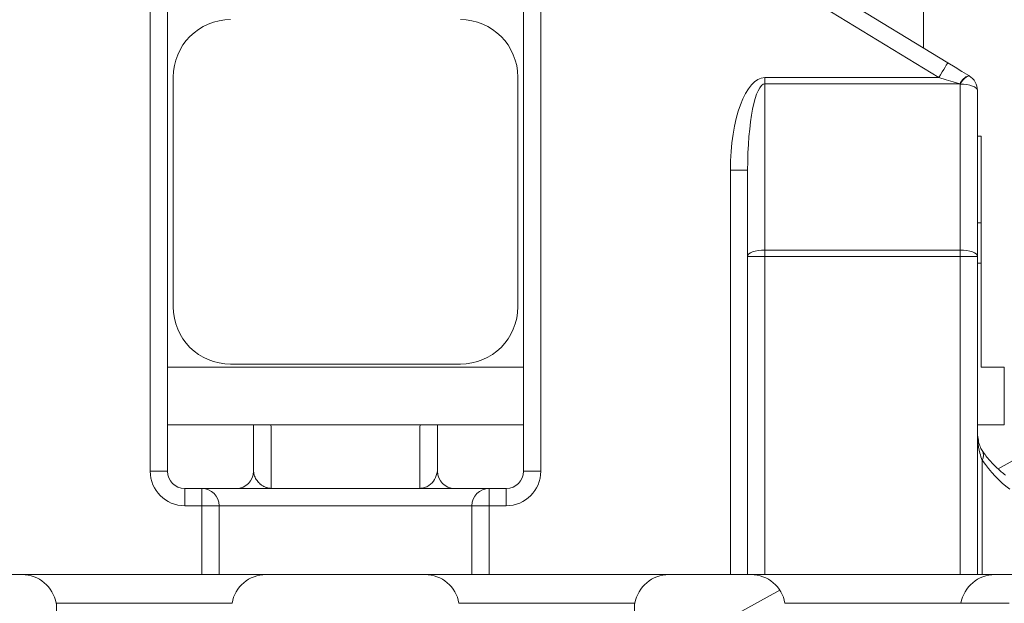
# Model space of a CAD drawing. Header units: millimetres. Extents: x 647 to 1402, y 1107 to 2598.
# Tile 8 of 11: x 968 to 1140, y 2105 to 2206. Entities that reach past the tile are written whole.
import ezdxf

# ---------------------------------------------------------------- set-up
doc = ezdxf.new("R2010")
doc.units = ezdxf.units.MM

msp = doc.modelspace()

# ---------------------------------------------------------------- linework, layer by layer
at = {"color": 7, "linetype": 'Continuous', "lineweight": 15}
for p, q in [((1125.4, 2201.54), (1125.4, 2283)), ((1085.4, 2225.94), (1129.67, 2198.94)), ((1128.1, 2196.37), (1083.83, 2223.38)), ((990.4, 2127.59), (990.4, 2211.59)), ((993.41, 2211.59), (993.41, 2127.59)), ((1055.59, 2127.59), (1055.59, 2211.59)), ((1058.6, 2211.59), (1058.6, 2127.59)), ((994.41, 2196.45), (994.41, 2156.33)), ((1054.59, 2156.33), (1054.59, 2196.45)), ((1097.72, 2196.37), (1097.72, 2195.26)), ((1097.72, 2196.37), (1128.1, 2196.37)), ((1133.33, 2196.71), (1133.39, 2196.67)), ((1097.72, 2195.26), (1097.72, 2166.24)), ((1131.77, 2195.26), (1097.72, 2195.26)), ((1131.82, 2195.22), (1131.77, 2195.26)), ((1131.82, 2166.24), (1131.82, 2195.22)), ((1134.83, 2194.1), (1134.83, 2165.12)), ((1135.49, 2186.13), (1134.83, 2186.13)), ((1135.49, 2186.13), (1135.49, 2171)), ((1094.71, 2180.17), (1091.7, 2180.17)), ((1091.7, 2109.54), (1091.7, 2180.17)), ((1094.71, 2165.12), (1094.71, 2180.17)), ((1134.83, 2171), (1135.49, 2171)), ((1135.49, 2163.96), (1135.49, 2171)), ((1097.72, 2166.24), (1097.72, 2165.12)), ((1097.72, 2166.24), (1131.82, 2166.24)), ((1131.82, 2165.12), (1131.82, 2166.24)), ((1097.72, 2165.12), (1094.71, 2165.12)), ((1094.71, 2109.54), (1094.71, 2165.12)), ((1097.72, 2165.12), (1097.72, 2109.54)), ((1131.82, 2165.12), (1097.72, 2165.12)), ((1134.83, 2165.12), (1131.82, 2165.12)), ((1131.82, 2109.54), (1131.82, 2165.12)), ((1134.83, 2165.12), (1134.83, 2109.54)), ((1134.83, 2163.96), (1135.49, 2163.96)), ((1135.49, 2145.77), (1135.49, 2163.96)), ((1055.59, 2145.77), (993.41, 2145.77)), ((1004.44, 2146.3), (1044.56, 2146.3)), ((1139.53, 2145.77), (1135.49, 2145.77)), ((1139.53, 2135.68), (1139.53, 2145.77)), ((1055.59, 2135.68), (993.41, 2135.68)), ((1139.53, 2135.68), (1134.83, 2135.68)), ((1143.2, 2130.64), (1138.46, 2128.01)), ((1135.68, 2129.49), (1135.68, 2109.54)), ((993.41, 2127.59), (990.4, 2127.59)), ((1058.6, 2127.59), (1055.59, 2127.59)), ((996.42, 2121.57), (996.42, 2124.58)), ((996.42, 2124.58), (999.43, 2124.58)), ((999.43, 2121.57), (999.43, 2124.58)), ((999.43, 2124.58), (1049.58, 2124.58)), ((1049.58, 2121.57), (1049.58, 2124.58)), ((1049.58, 2124.58), (1052.58, 2124.58)), ((1052.58, 2121.57), (1052.58, 2124.58)), ((999.43, 2121.57), (996.42, 2121.57)), ((999.43, 2109.54), (999.43, 2121.57)), ((999.43, 2121.57), (1002.43, 2121.57)), ((1002.43, 2121.57), (1002.43, 2109.54)), ((1046.57, 2121.57), (1002.43, 2121.57)), ((1046.57, 2109.54), (1046.57, 2121.57)), ((1046.57, 2121.57), (1049.58, 2121.57)), ((1049.58, 2121.57), (1049.58, 2109.54)), ((1052.58, 2121.57), (1049.58, 2121.57)), ((999.43, 2109.54), (957.3, 2109.54)), ((1002.43, 2109.54), (999.43, 2109.54)), ((1002.43, 2109.54), (1046.57, 2109.54)), ((1049.58, 2109.54), (1046.57, 2109.54)), ((1091.7, 2109.54), (1049.58, 2109.54)), ((1094.71, 2109.54), (1091.7, 2109.54)), ((1097.72, 2109.54), (1094.71, 2109.54)), ((1131.82, 2109.54), (1097.72, 2109.54)), ((1134.83, 2109.54), (1131.82, 2109.54)), ((1135.68, 2109.54), (1134.83, 2109.54)), ((1150.88, 2109.54), (1135.68, 2109.54)), ((1100.32, 2106.83), (1092.56, 2102.51)), ((1004.69, 2104.52), (973.95, 2104.52)), ((974.05, 2102.51), (974.05, 2104.52)), ((1075.05, 2104.52), (1044.31, 2104.52)), ((1074.95, 2102.51), (1074.95, 2104.52)), ((1131.97, 2104.52), (1101.23, 2104.52)), ((1140.35, 2104.52), (1131.97, 2104.52))]:
    msp.add_line(p, q, dxfattribs=at)
at = {"color": 7, "linetype": 'Continuous', "lineweight": 15, "flags": 128}
for points in [[(1129.67, 2198.94), (1129.64, 2198.89), (1129.55, 2198.75), (1129.4, 2198.51), (1129.21, 2198.19), (1128.97, 2197.8), (1128.7, 2197.36), (1128.41, 2196.87), (1128.1, 2196.37)], [(1133.33, 2196.71), (1132.14, 2197.43), (1130.92, 2198.18), (1129.67, 2198.94)], [(1131.77, 2195.26), (1130.58, 2195.62), (1129.35, 2195.99), (1128.1, 2196.37)], [(1134.83, 2194.1), (1134.77, 2194.32), (1134.6, 2194.53), (1134.32, 2194.72), (1133.95, 2194.89), (1133.49, 2195.03), (1132.97, 2195.14), (1132.41, 2195.2), (1131.82, 2195.22)], [(1094.71, 2165.12), (1094.77, 2165.34), (1094.94, 2165.55), (1095.22, 2165.74), (1095.59, 2165.91), (1096.05, 2166.05), (1096.57, 2166.16), (1097.13, 2166.22), (1097.72, 2166.24)], [(1134.83, 2165.12), (1134.77, 2165.34), (1134.6, 2165.55), (1134.32, 2165.74), (1133.95, 2165.91), (1133.49, 2166.05), (1132.97, 2166.16), (1132.41, 2166.22), (1131.82, 2166.24)]]:
    msp.add_lwpolyline(points, dxfattribs=at)
at = {"color": 7, "linetype": 'Continuous', "lineweight": 15}
for centre, radius, start, end in [((1004.44, 2196.45), 10.03, 90, 180), ((1044.56, 2196.45), 10.03, 0, 90), ((1134.23, 2194.17), 2.69, 109.4188, 156.1901), ((1134.28, 2194.13), 2.69, 109.425, 156.1865), ((1131.82, 2194.1), 3.01, 0, 58.6168), ((1004.44, 2156.33), 10.03, 180, 270), ((1044.56, 2156.33), 10.03, 270, 0), ((996.42, 2127.59), 6.02, 180, 270), ((996.42, 2127.59), 3.01, 180, 270), ((1005.44, 2127.59), 3.01, 270, 0), ((1043.56, 2127.59), 3.01, 180, 270), ((1052.58, 2127.59), 6.02, 270, 0), ((1052.58, 2127.59), 3.01, 270, 0), ((999.43, 2121.57), 3.01, 0, 90), ((1049.58, 2121.57), 3.01, 90, 180), ((968.02, 2103.52), 6.02, 9.5941, 90), ((1010.63, 2103.52), 6.02, 90, 170.4059), ((1038.37, 2103.52), 6.02, 9.5941, 90), ((1080.98, 2103.52), 6.02, 90, 170.4059), ((1095.29, 2103.52), 6.02, 9.5941, 90), ((1137.9, 2103.52), 6.02, 90, 170.4059)]:
    msp.add_arc(centre, radius, start, end, dxfattribs=at)
at = {"color": 8, "linetype": 'Continuous', "lineweight": 15}
msp.add_arc((1134.21, 2130.33), 1.69, 330.3803, 31.2696, dxfattribs=at)
at = {"color": 7, "linetype": 'Continuous', "lineweight": 15}
for centre, major_axis, ratio, start_param, end_param in [((1097.72, 2180.17), (0, -16.2), 0.371391, 3.141593, 4.712389), ((1097.72, 2180.17), (0, 15.09), 0.199451, 0, 1.570796), ((1148.84, 2149.66), (0, 28.08), 0.673077, 2.371547, 2.682763)]:
    msp.add_ellipse(centre, major_axis=major_axis, ratio=ratio, start_param=start_param, end_param=end_param, dxfattribs=at)
for points, knots in [([(1008.45, 2127.59), (1008.45, 2128.97), (1008.45, 2131.36), (1008.45, 2134.4), (1008.45, 2135.68)], [0, 0, 0, 0, 0.577238, 1, 1, 1, 1]), ([(1011.49, 2135.68), (1011.5, 2134.57), (1011.5, 2132.31), (1011.51, 2129.51), (1011.52, 2127.22), (1011.52, 2125.43), (1011.52, 2124.89), (1011.52, 2124.6)], [0, 0, 0, 0, 0.190444, 0.386292, 0.578697, 0.776685, 1, 1, 1, 1]), ([(1037.48, 2124.6), (1037.48, 2124.97), (1037.48, 2125.61), (1037.49, 2127.7), (1037.49, 2130.01), (1037.5, 2132.69), (1037.5, 2134.68), (1037.51, 2135.68)], [0, 0, 0, 0, 0.271074, 0.4634552, 0.6614148, 0.8288905, 1, 1, 1, 1]), ([(1040.55, 2135.68), (1040.55, 2134.4), (1040.55, 2131.36), (1040.55, 2128.97), (1040.55, 2127.59)], [0, 0, 0, 0, 0.422762, 1, 1, 1, 1]), ([(1135.68, 2129.49), (1135.53, 2129.91), (1135.14, 2130.98), (1134.88, 2132.87), (1134.85, 2134.37), (1134.83, 2135.12)], [0, 0, 0, 0, 0.242877, 0.617755, 1, 1, 1, 1]), ([(1135.66, 2131.21), (1135.52, 2131.46), (1135.23, 2131.95), (1134.97, 2133.01), (1134.84, 2134.08), (1134.84, 2134.86), (1134.85, 2135.14)], [0, 0, 0, 0, 0.275261, 0.5383672, 0.8335295, 1, 1, 1, 1]), ([(1139.76, 2126.9), (1139.5, 2127.1), (1138.75, 2127.67), (1137.54, 2128.83), (1136.43, 2130.13), (1135.83, 2130.97), (1135.66, 2131.21)], [0, 0, 0, 0, 0.179955, 0.531081, 0.869496, 1, 1, 1, 1]), ([(1008.45, 2127.59), (1008.49, 2127.3), (1008.57, 2126.72), (1009.03, 2125.96), (1009.54, 2125.4), (1010.01, 2125.05), (1010.35, 2124.86), (1010.61, 2124.75), (1010.8, 2124.69), (1010.94, 2124.66), (1011.06, 2124.64), (1011.16, 2124.62), (1011.25, 2124.61), (1011.33, 2124.61), (1011.4, 2124.6), (1011.47, 2124.6), (1011.5, 2124.6), (1011.52, 2124.6)], [0, 0, 0, 0, 0.196095, 0.39391, 0.592191, 0.724402, 0.812711, 0.871739, 0.911308, 0.937988, 0.95615, 0.968697, 0.981186, 0.98767, 0.99248, 0.99619, 1, 1, 1, 1]), ([(1037.48, 2124.6), (1037.5, 2124.6), (1037.54, 2124.6), (1037.6, 2124.6), (1037.67, 2124.61), (1037.85, 2124.62), (1038.04, 2124.65), (1038.53, 2124.78), (1039.22, 2125.16), (1040.21, 2126.09), (1040.43, 2127.09), (1040.55, 2127.59)], [0, 0, 0, 0, 0.003785, 0.008068, 0.011426, 0.01931, 0.058077, 0.102031, 0.314872, 0.651929, 1, 1, 1, 1])]:
    msp.add_open_spline(points, degree=3, knots=knots, dxfattribs=at)

doc.saveas('drawing.dxf')
